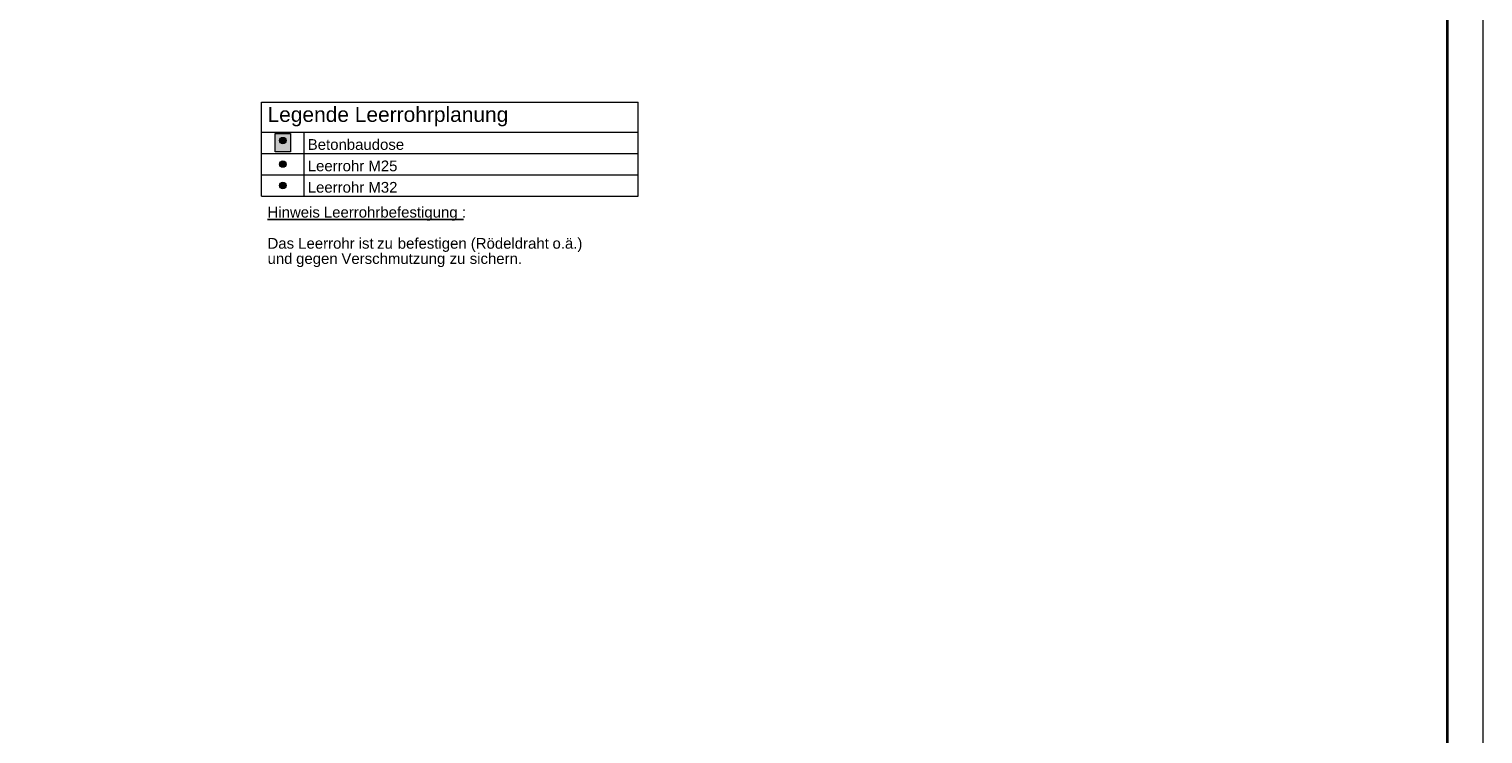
# Model space of a CAD drawing. Extents: x -620 to 300, y 62 to 1162.
# Tile 110 of 256: x 96 to 300, y 555 to 654. Entities that reach past the tile are written whole.
import ezdxf

# ---------------------------------------------------------------- set-up
doc = ezdxf.new("R2010")
doc.units = 0
doc.layers.get('0').update_dxf_attribs({"lineweight": 13})
for name, color, linetype, lineweight, true_color in [('E_Betonbaudose', 1, 'Continuous', 13, 0xff0000), ('E_Detail_Wandschraffur', 7, 'Continuous', 5, 0xc0c0c0), ('E_Leerrohr Umrandung-A06G955A8I', 7, 'Continuous', 9, 0xffffff), ('E_Leerrohrdose 32-A06G95598I', 7, 'Continuous', 9, 0x99ff99)]:
    doc.layers.add(name, color=color, linetype=linetype, lineweight=lineweight, true_color=true_color)
doc.layers.add('E_Legende', color=7, linetype='Continuous', lineweight=13)
doc.layers.add('iwb_Plankopf Rahmen', color=7, linetype='Continuous', lineweight=35)
doc.styles.get("Standard").update_dxf_attribs({"font": 'ARIALN.TTF'})

# ---------------------------------------------------------------- blocks, each defined once
blk = doc.blocks.new('Referenz-A06G955B8I')
at = {"layer": 'E_Detail_Wandschraffur', "linetype": 'Continuous', "ltscale": 0.13}
for points in [[(132.06, 638.63), (132.13, 638.62), (132.19, 638.61), (132.26, 638.58), (132.31, 638.55), (132.37, 638.51), (132.41, 638.46), (132.45, 638.4), (132.48, 638.34), (132.5, 638.28), (132.51, 638.21), (132.51, 638.14), (132.5, 638.08), (132.48, 638.01), (132.45, 637.95), (132.41, 637.9), (132.37, 637.85), (132.31, 637.8), (132.26, 637.77), (132.19, 637.75), (132.13, 637.73), (132.06, 637.73), (131.99, 637.73), (131.93, 637.75), (131.86, 637.77), (131.81, 637.8), (131.75, 637.85), (131.71, 637.9), (131.67, 637.95), (131.64, 638.01), (131.62, 638.08), (131.61, 638.14), (131.61, 638.21), (131.62, 638.28), (131.64, 638.34), (131.67, 638.4), (131.71, 638.46), (131.75, 638.51), (131.81, 638.55), (131.86, 638.58), (131.93, 638.61), (131.99, 638.62)], [(132.06, 635.33), (132.13, 635.33), (132.19, 635.31), (132.26, 635.29), (132.31, 635.25), (132.37, 635.21), (132.41, 635.16), (132.45, 635.11), (132.48, 635.05), (132.5, 634.98), (132.51, 634.92), (132.51, 634.85), (132.5, 634.78), (132.48, 634.72), (132.45, 634.66), (132.41, 634.6), (132.37, 634.55), (132.31, 634.51), (132.26, 634.48), (132.19, 634.45), (132.13, 634.44), (132.06, 634.43), (131.99, 634.44), (131.93, 634.45), (131.86, 634.48), (131.81, 634.51), (131.75, 634.55), (131.71, 634.6), (131.67, 634.66), (131.64, 634.72), (131.62, 634.78), (131.61, 634.85), (131.61, 634.92), (131.62, 634.98), (131.64, 635.05), (131.67, 635.11), (131.71, 635.16), (131.75, 635.21), (131.81, 635.25), (131.86, 635.29), (131.93, 635.31), (131.99, 635.33)], [(132.06, 632.33), (132.13, 632.33), (132.19, 632.31), (132.26, 632.29), (132.31, 632.25), (132.37, 632.21), (132.41, 632.16), (132.45, 632.11), (132.48, 632.05), (132.5, 631.98), (132.51, 631.92), (132.51, 631.85), (132.5, 631.78), (132.48, 631.72), (132.45, 631.66), (132.41, 631.6), (132.37, 631.55), (132.31, 631.51), (132.26, 631.48), (132.19, 631.45), (132.13, 631.44), (132.06, 631.43), (131.99, 631.44), (131.93, 631.45), (131.86, 631.48), (131.81, 631.51), (131.75, 631.55), (131.71, 631.6), (131.67, 631.66), (131.64, 631.72), (131.62, 631.78), (131.61, 631.85), (131.61, 631.92), (131.62, 631.98), (131.64, 632.05), (131.67, 632.11), (131.71, 632.16), (131.75, 632.21), (131.81, 632.25), (131.86, 632.29), (131.93, 632.31), (131.99, 632.33)]]:
    blk.add_hatch(color=256, dxfattribs=at).paths.add_polyline_path(points)
at = {"layer": 'E_Betonbaudose', "linetype": 'Continuous', "ltscale": 0.013}
for centre in [(132.06, 638.18), (132.06, 634.88), (132.06, 631.88)]:
    blk.add_circle(centre, 0.45, dxfattribs=at)
at = {"layer": 'E_Leerrohr Umrandung-A06G955A8I', "linetype": 'Continuous', "ltscale": 0.13}
for p, q in [((130.98, 636.58), (130.98, 639.19)), ((130.98, 639.19), (133.14, 639.19)), ((133.14, 639.19), (133.14, 636.58)), ((133.14, 636.58), (130.98, 636.58))]:
    blk.add_line(p, q, dxfattribs=at)
at = {"layer": 'E_Leerrohrdose 32-A06G95598I', "linetype": 'Continuous', "ltscale": 0.13}
blk.add_solid([(130.98, 639.19), (133.14, 639.19), (130.98, 636.58), (133.14, 636.58)], dxfattribs=at)
at = {"layer": 'E_Legende', "linetype": 'Continuous', "ltscale": 0.13}
for p, q in [((129.06, 643.58), (181.89, 643.58)), ((129.06, 630.38), (129.06, 643.58)), ((181.89, 630.38), (181.89, 643.58)), ((129.06, 639.38), (181.89, 639.38)), ((135.06, 630.38), (135.06, 639.38)), ((129.06, 636.38), (181.89, 636.38)), ((129.06, 633.38), (181.89, 633.38)), ((129.06, 630.38), (181.89, 630.38))]:
    blk.add_line(p, q, dxfattribs=at)
at = {"layer": 'E_Legende', "linetype": 'Continuous', "lineweight": -2, "ltscale": 0.25}
for p, q in [((129.92, 627.09), (137, 627.09)), ((137, 627.09), (137.82, 627.09)), ((137.82, 627.09), (156.28, 627.09)), ((156.28, 627.09), (157.19, 627.09)), ((157.19, 627.09), (157.4, 627.09))]:
    blk.add_line(p, q, dxfattribs=at)
at = {"layer": 'E_Legende', "linetype": 'Continuous', "ltscale": 0.13, "attachment_point": 1}
for s, insert, char_height in [('{\\fArial;Legende Leerrohrplanung}', (129.92, 642.9), 2.1), ('{\\fArial;Betonbaudose}', (135.56, 638.38), 1.5), ('{\\fArial;Leerrohr M25}', (135.56, 635.38), 1.5), ('{\\fArial;Leerrohr M32}', (135.56, 632.38), 1.5)]:
    blk.add_mtext(s, dxfattribs=dict(at, insert=insert, char_height=char_height))
at = {"layer": 'E_Legende', "linetype": 'Continuous', "lineweight": -2, "ltscale": 0.25, "char_height": 1.5, "attachment_point": 1}
for s, insert in [('{\\fArial;Hinweis}', (129.92, 628.89)), ('{\\fArial;Leerrohrbefestigung}', (137.82, 628.89)), ('{\\fArial;:}', (157.19, 628.89)), ('{\\fArial;Das}', (129.92, 624.52)), ('{\\fArial;Leerrohr}', (134.22, 624.52)), ('{\\fArial;ist}', (142.7, 624.52)), ('{\\fArial;zu}', (145.28, 624.52)), ('{\\fArial;befestigen}', (148.18, 624.52)), ('{\\fArial;(Rödeldraht}', (158.42, 624.52)), ('{\\fArial;o.ä.)}', (169.88, 624.52)), ('{\\fArial;und}', (129.92, 622.39)), ('{\\fArial;gegen}', (133.93, 622.39)), ('{\\fArial;Verschmutzung}', (140.28, 622.39)), ('{\\fArial;zu}', (155.45, 622.39)), ('{\\fArial;sichern.}', (158.27, 622.39))]:
    blk.add_mtext(s, dxfattribs=dict(at, insert=insert))

msp = doc.modelspace()

# ---------------------------------------------------------------- linework, layer by layer
at = {"layer": 'iwb_Plankopf Rahmen', "color": 8, "lineweight": 13, "ltscale": 0.13, "true_color": 0x808080}
msp.add_lwpolyline([(300.35, 62.43), (-619.65, 62.43), (-619.65, 1162.43), (300.35, 1162.43), (300.35, 62.43)], close=True, dxfattribs=at)
at = {"layer": 'iwb_Plankopf Rahmen', "ltscale": 0.35}
msp.add_lwpolyline([(-599.65, 67.43), (-599.65, 1157.43), (295.35, 1157.43), (295.35, 67.43), (-599.65, 67.43)], close=True, dxfattribs=at)

# ---------------------------------------------------------------- block references
at = {"color": 8, "lineweight": 25, "ltscale": 0.25, "true_color": 0x808080}
msp.add_blockref('Referenz-A06G955B8I', (0, 0), dxfattribs=at)

doc.saveas('drawing.dxf')
